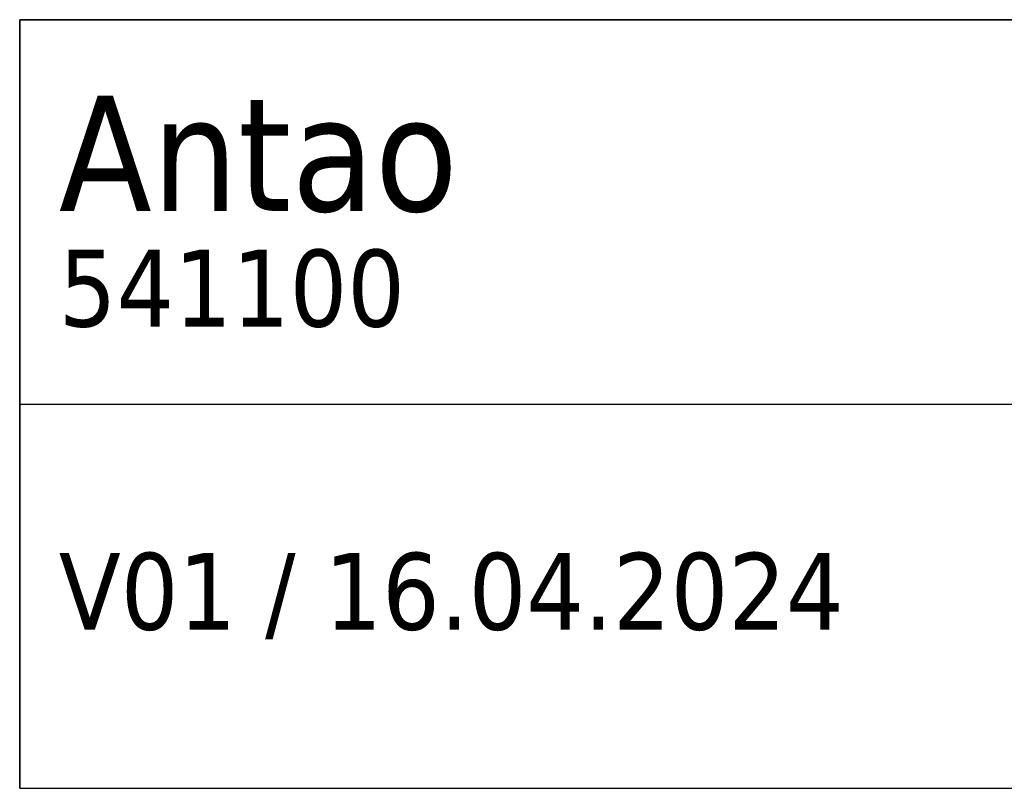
# Model space of a CAD drawing. Header units: millimetres. Extents: x 19 to 292, y 5 to 196.
# Tile 4 of 8: x 192 to 230, y 5 to 35. Entities that reach past the tile are written whole.
import ezdxf

# ---------------------------------------------------------------- set-up
doc = ezdxf.new("R2010")
doc.units = ezdxf.units.MM
doc.layers.add('253', color=7, linetype='Continuous', true_color=0xffffff)
doc.styles.add('Tahoma', font='Tahoma')

# ---------------------------------------------------------------- blocks, each defined once
blk = doc.blocks.new('TabularNote1')
at = {"layer": '253', "color": 162, "linetype": 'Continuous', "lineweight": 35}
for p, q in [((-100, 30), (-50, 30)), ((-100, 30), (-100, 15)), ((-50, 30), (0, 30)), ((-100, 15), (-100, 0))]:
    blk.add_line(p, q, dxfattribs=at)
at = {"layer": '253', "color": 162, "linetype": 'Continuous', "lineweight": 25}
for p, q in [((-50, 30), (-50, 15)), ((0, 30), (0, 15)), ((-100, 15), (-50, 15)), ((-50, 15), (-50, 0)), ((0, 15), (0, 0)), ((-100, 0), (-50, 0)), ((-50, 0), (0, 0))]:
    blk.add_line(p, q, dxfattribs=at)
at = {"layer": '253', "color": 18, "linetype": 'Continuous', "lineweight": 13, "char_height": 3, "attachment_point": 4, "line_spacing_factor": 0.801055, "style": 'Tahoma'}
for s, insert in [('\\fTahoma|b0|i0;\\W1.0000;{\\H1.50x;Antao}\\P541100', (-98.475, 22.5)), ('\\fTahoma|b0|i0;\\W1.0000;V01 / 16.04.2024', (-98.475, 7.5))]:
    blk.add_mtext(s, dxfattribs=dict(at, insert=insert))

msp = doc.modelspace()

# ---------------------------------------------------------------- block references
at = {"layer": '253', "color": 162, "linetype": 'Continuous', "lineweight": 70}
msp.add_blockref('TabularNote1', (292, 5), dxfattribs=at)

doc.saveas('drawing.dxf')
